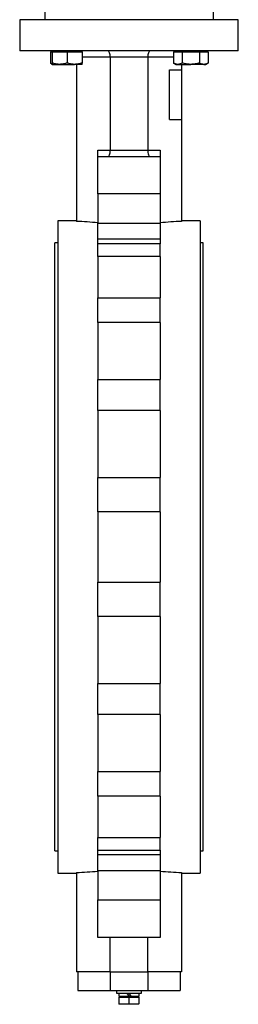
# Model space of a CAD drawing. Header units: millimetres. Extents: x 3 to 3779, y 3 to 2886.
# Tile 5 of 9: x 3423 to 3598, y 920 to 1708. Entities that reach past the tile are written whole.
import ezdxf

# ---------------------------------------------------------------- set-up
doc = ezdxf.new("R2010")
doc.units = ezdxf.units.MM

msp = doc.modelspace()

# ---------------------------------------------------------------- linework, layer by layer
at = {"color": 7, "linetype": 'Continuous', "lineweight": 25}
for p, q in [((3443, 1715.65), (3443, 1707.65)), ((3578, 1715.65), (3578, 1707.65)), ((3423, 1707.65), (3423, 1682.65)), ((3443, 1707.65), (3423, 1707.65)), ((3460.78, 1707.65), (3443, 1707.65)), ((3560.23, 1707.65), (3460.78, 1707.65)), ((3578, 1707.65), (3560.23, 1707.65)), ((3598, 1707.65), (3578, 1707.65)), ((3598, 1682.65), (3598, 1707.65)), ((3598, 1682.65), (3423, 1682.65)), ((3447.58, 1681.85), (3447.58, 1672.97)), ((3447.58, 1681.85), (3449.01, 1681.85)), ((3449.01, 1682.65), (3449.01, 1681.85)), ((3449.01, 1681.85), (3449.01, 1672.97)), ((3449.01, 1681.85), (3455.01, 1681.85)), ((3455.01, 1681.85), (3461.01, 1681.85)), ((3461.01, 1681.85), (3461.01, 1672.97)), ((3461.01, 1681.85), (3467.01, 1681.85)), ((3467.01, 1681.85), (3473.01, 1681.85)), ((3473.01, 1681.85), (3473.01, 1682.65)), ((3473.01, 1681.85), (3473.01, 1672.97)), ((3546.15, 1681.85), (3546.15, 1672.97)), ((3546.15, 1681.85), (3549.61, 1681.85)), ((3548, 1682.65), (3548, 1681.85)), ((3549.61, 1681.85), (3553.07, 1681.85)), ((3553.07, 1681.85), (3553.07, 1672.97)), ((3553.07, 1681.85), (3560, 1681.85)), ((3560, 1681.85), (3566.93, 1681.85)), ((3566.93, 1681.85), (3566.93, 1672.97)), ((3566.93, 1681.85), (3570.39, 1681.85)), ((3570.39, 1681.85), (3573.86, 1681.85)), ((3572, 1681.85), (3572, 1682.65)), ((3573.86, 1681.85), (3573.86, 1672.97)), ((3448.53, 1672.17), (3449.01, 1671.9)), ((3449.01, 1671.9), (3455.01, 1671.9)), ((3455.01, 1671.9), (3467.01, 1671.9)), ((3473.01, 1671.9), (3467.01, 1671.9)), ((3468.5, 1671.9), (3468.5, 1546.22)), ((3525.5, 1677.65), (3495.5, 1677.65)), ((3495.5, 1677.65), (3495.5, 1603.15)), ((3525.5, 1677.65), (3525.5, 1603.15)), ((3546.15, 1672.97), (3548, 1671.9)), ((3548, 1671.9), (3549.61, 1671.9)), ((3549.61, 1671.9), (3560, 1671.9)), ((3552.5, 1671.9), (3552.5, 1667.65)), ((3570.39, 1671.9), (3560, 1671.9)), ((3570.39, 1671.9), (3572, 1671.9)), ((3572, 1671.9), (3573.86, 1672.97)), ((3542.86, 1627.65), (3542.86, 1667.65)), ((3542.86, 1667.65), (3552.5, 1667.65)), ((3552.5, 1667.65), (3552.5, 1627.65)), ((3542.86, 1627.65), (3552.5, 1627.65)), ((3552.5, 1627.65), (3552.5, 1546.22)), ((3485.5, 1603.15), (3495.5, 1603.15)), ((3485.5, 1598.15), (3485.5, 1603.15)), ((3495.5, 1603.15), (3525.5, 1603.15)), ((3525.5, 1603.15), (3535.5, 1603.15)), ((3535.5, 1603.15), (3535.5, 1598.15)), ((3485.5, 1598.15), (3535.5, 1598.15)), ((3485.5, 1568.15), (3485.5, 1598.15)), ((3535.5, 1598.15), (3535.5, 1568.15)), ((3535.5, 1568.15), (3485.5, 1568.15)), ((3485.5, 1568.15), (3485.5, 1544.78)), ((3535.5, 1568.15), (3535.5, 1544.78)), ((3468.5, 1546.65), (3453.5, 1546.65)), ((3453.5, 1546.65), (3453.5, 1024.65)), ((3485.5, 1544.78), (3535.5, 1544.78)), ((3485.5, 1532.14), (3485.5, 1544.78)), ((3535.5, 1544.78), (3535.5, 1532.14)), ((3567.5, 1546.65), (3552.5, 1546.65)), ((3567.5, 1546.65), (3567.5, 1024.65)), ((3453.5, 1528.95), (3451.25, 1528.95)), ((3451.25, 1285.65), (3451.25, 1528.95)), ((3485.5, 1532.14), (3535.5, 1532.14)), ((3485.5, 1528.26), (3485.5, 1532.14)), ((3535.5, 1532.14), (3535.5, 1528.26)), ((3569.75, 1528.95), (3567.5, 1528.95)), ((3569.75, 1285.65), (3569.75, 1528.95)), ((3535.5, 1528.26), (3485.5, 1528.26)), ((3485.5, 1518.24), (3485.5, 1528.26)), ((3535.5, 1518.24), (3535.5, 1528.26)), ((3535.5, 1518.24), (3485.5, 1518.24)), ((3485.5, 1518.24), (3485.5, 1485.09)), ((3535.5, 1518.24), (3535.5, 1485.09)), ((3485.5, 1485.09), (3535.5, 1485.09)), ((3485.5, 1465.41), (3485.5, 1485.09)), ((3535.5, 1465.41), (3535.5, 1485.09)), ((3535.5, 1465.41), (3485.5, 1465.41)), ((3485.5, 1465.41), (3485.5, 1419.78)), ((3535.5, 1465.41), (3535.5, 1419.78)), ((3485.5, 1419.78), (3535.5, 1419.78)), ((3485.5, 1394.98), (3485.5, 1419.78)), ((3535.5, 1394.98), (3535.5, 1419.78)), ((3535.5, 1394.98), (3485.5, 1394.98)), ((3485.5, 1394.98), (3485.5, 1341.34)), ((3535.5, 1394.98), (3535.5, 1341.34)), ((3485.5, 1341.34), (3535.5, 1341.34)), ((3485.5, 1313.85), (3485.5, 1341.34)), ((3535.5, 1313.85), (3535.5, 1341.34)), ((3535.5, 1313.85), (3485.5, 1313.85)), ((3485.5, 1313.85), (3485.5, 1257.45)), ((3535.5, 1313.85), (3535.5, 1257.45)), ((3451.25, 1042.35), (3451.25, 1285.65)), ((3569.75, 1042.35), (3569.75, 1285.65)), ((3485.5, 1257.45), (3535.5, 1257.45)), ((3485.5, 1229.95), (3485.5, 1257.45)), ((3535.5, 1229.95), (3535.5, 1257.45)), ((3535.5, 1229.95), (3485.5, 1229.95)), ((3485.5, 1229.95), (3485.5, 1176.32)), ((3535.5, 1229.95), (3535.5, 1176.32)), ((3485.5, 1176.32), (3535.5, 1176.32)), ((3485.5, 1151.51), (3485.5, 1176.32)), ((3535.5, 1151.51), (3535.5, 1176.32)), ((3535.5, 1151.51), (3485.5, 1151.51)), ((3485.5, 1151.51), (3485.5, 1105.89)), ((3535.5, 1151.51), (3535.5, 1105.89)), ((3485.5, 1105.89), (3535.5, 1105.89)), ((3485.5, 1086.2), (3485.5, 1105.89)), ((3535.5, 1086.2), (3535.5, 1105.89)), ((3535.5, 1086.2), (3485.5, 1086.2)), ((3485.5, 1086.2), (3485.5, 1053.05)), ((3535.5, 1086.2), (3535.5, 1053.05)), ((3485.5, 1053.05), (3535.5, 1053.05)), ((3485.5, 1043.04), (3485.5, 1053.05)), ((3535.5, 1043.04), (3535.5, 1053.05)), ((3451.25, 1042.35), (3453.5, 1042.35)), ((3485.5, 1043.04), (3535.5, 1043.04)), ((3485.5, 1039.16), (3485.5, 1043.04)), ((3535.5, 1043.04), (3535.5, 1039.16)), ((3567.5, 1042.35), (3569.75, 1042.35)), ((3535.5, 1039.16), (3485.5, 1039.16)), ((3485.5, 1026.52), (3485.5, 1039.16)), ((3535.5, 1039.16), (3535.5, 1026.52)), ((3453.5, 1024.65), (3468.5, 1024.65)), ((3468.5, 1025.08), (3468.5, 945.65)), ((3535.5, 1026.52), (3485.5, 1026.52)), ((3485.5, 1026.52), (3485.5, 1003.15)), ((3535.5, 1026.52), (3535.5, 1003.15)), ((3552.5, 1025.08), (3552.5, 945.65)), ((3552.5, 1024.65), (3567.5, 1024.65)), ((3485.5, 1003.15), (3535.5, 1003.15)), ((3485.5, 973.15), (3485.5, 1003.15)), ((3535.5, 1003.15), (3535.5, 973.15)), ((3535.5, 973.15), (3485.5, 973.15)), ((3495.5, 945.65), (3495.5, 973.15)), ((3525.5, 945.65), (3525.5, 973.15)), ((3495.5, 945.65), (3468.5, 945.65)), ((3469.5, 945.65), (3469.5, 930.65)), ((3495.5, 945.65), (3525.5, 945.65)), ((3495.5, 945.65), (3495.5, 930.65)), ((3552.5, 945.65), (3525.5, 945.65)), ((3525.5, 945.65), (3525.5, 930.65)), ((3551.5, 945.65), (3551.5, 930.65)), ((3469.5, 930.65), (3495.5, 930.65)), ((3495.5, 930.65), (3525.5, 930.65)), ((3500.5, 930.65), (3500.5, 928.65)), ((3520.5, 928.65), (3520.5, 930.65)), ((3525.5, 930.65), (3551.5, 930.65)), ((3500.5, 928.65), (3520.5, 928.65)), ((3502.45, 928.65), (3502.45, 926.05)), ((3502.45, 926.05), (3510.5, 926.05)), ((3502.5, 925.45), (3502.5, 920.1)), ((3502.5, 925.45), (3510.5, 925.45)), ((3503.27, 926.05), (3502.67, 925.45)), ((3512.01, 926.05), (3510.5, 926.05)), ((3510.5, 925.45), (3510.5, 920.1)), ((3510.5, 925.45), (3518.5, 925.45)), ((3512.01, 926.05), (3518.55, 926.05)), ((3518.34, 925.45), (3517.74, 926.05)), ((3518.5, 925.45), (3518.5, 920.1)), ((3518.55, 926.05), (3518.55, 928.65)), ((3506.5, 919.65), (3502.5, 920.1)), ((3506.5, 919.65), (3502.5, 919.65)), ((3510.5, 920.1), (3506.5, 919.65)), ((3514.5, 919.65), (3506.5, 919.65)), ((3514.5, 919.65), (3510.5, 920.1)), ((3518.5, 920.1), (3514.5, 919.65)), ((3518.5, 919.65), (3514.5, 919.65))]:
    msp.add_line(p, q, dxfattribs=at)
at = {"color": 8, "linetype": 'Continuous', "lineweight": 25}
for p, q in [((3495.5, 1677.65), (3473.01, 1677.65)), ((3546.15, 1677.65), (3525.5, 1677.65))]:
    msp.add_line(p, q, dxfattribs=at)
at = {"color": 7, "linetype": 'Continuous', "lineweight": 25, "flags": 128}
for points in [[(3510.5, 926.05), (3510, 926.92), (3509.5, 927.79), (3509, 928.65)], [(3510.5, 928.65), (3511.01, 927.78), (3511.51, 926.91), (3512.01, 926.05)]]:
    msp.add_lwpolyline(points, dxfattribs=at)
at = {"color": 7, "linetype": 'Continuous', "lineweight": 25}
for centre, major_axis, ratio, start_param, end_param in [((3493.79, 1677.65), (0, 5), 0.343108, 4.712389, 6.283185), ((3527.22, 1677.65), (0, 5), 0.343108, 0, 1.570796), ((3493.79, 1603.15), (0, 5), 0.343108, 3.141593, 4.712389), ((3527.22, 1603.15), (0, 5), 0.343108, 1.570796, 3.141593), ((3449.22, 1285.65), (335.57, 0), 0.777778, 1.462453, 1.513293), ((3571.79, 1285.65), (335.57, 0), 0.777778, 1.628299, 1.679139), ((3449.22, 1285.65), (335.57, 0), 0.777778, 4.769892, 4.820732), ((3571.79, 1285.65), (335.57, 0), 0.777778, 4.604046, 4.654886)]:
    msp.add_ellipse(centre, major_axis=major_axis, ratio=ratio, start_param=start_param, end_param=end_param, dxfattribs=at)
for points, knots in [([(3449.01, 1672.02), (3448.82, 1672.07), (3448.34, 1672.2), (3447.87, 1672.68), (3447.58, 1672.97)], [0, 0, 0, 0, 0.385104, 1, 1, 1, 1]), ([(3455.01, 1671.9), (3454.87, 1671.9), (3453.79, 1671.91), (3451.76, 1672.14), (3449.93, 1672.69), (3449.01, 1672.97)], [0, 0, 0, 0, 0.070099, 0.530789, 1, 1, 1, 1]), ([(3449.01, 1672.97), (3449.01, 1672.53), (3449.01, 1671.96), (3449.01, 1671.91), (3449.01, 1671.9)], [0, 0, 0, 0, 0.767633, 1, 1, 1, 1]), ([(3461.01, 1672.97), (3460.03, 1672.67), (3458.07, 1672.06), (3456.03, 1671.95), (3455.01, 1671.9)], [0, 0, 0, 0, 0.495458, 1, 1, 1, 1]), ([(3467.01, 1671.9), (3466.87, 1671.9), (3465.79, 1671.91), (3463.76, 1672.14), (3461.93, 1672.69), (3461.01, 1672.97)], [0, 0, 0, 0, 0.0700988, 0.5307892, 1, 1, 1, 1]), ([(3473.01, 1672.97), (3472.03, 1672.67), (3470.07, 1672.06), (3468.03, 1671.95), (3467.01, 1671.9)], [0, 0, 0, 0, 0.495458, 1, 1, 1, 1]), ([(3473.01, 1671.9), (3473.01, 1671.91), (3473.01, 1671.96), (3473.01, 1672.53), (3473.01, 1672.97)], [0, 0, 0, 0, 0.232367, 1, 1, 1, 1]), ([(3549.61, 1671.9), (3549.53, 1671.9), (3548.91, 1671.91), (3547.73, 1672.14), (3546.68, 1672.69), (3546.15, 1672.97)], [0, 0, 0, 0, 0.0700985, 0.5307889, 1, 1, 1, 1]), ([(3553.07, 1672.97), (3552.51, 1672.67), (3551.38, 1672.06), (3550.2, 1671.95), (3549.61, 1671.9)], [0, 0, 0, 0, 0.495458, 1, 1, 1, 1]), ([(3560, 1671.9), (3559.84, 1671.9), (3558.59, 1671.91), (3556.25, 1672.14), (3554.14, 1672.69), (3553.07, 1672.97)], [0, 0, 0, 0, 0.070098, 0.530789, 1, 1, 1, 1]), ([(3566.93, 1672.97), (3565.81, 1672.67), (3563.53, 1672.06), (3561.19, 1671.95), (3560, 1671.9)], [0, 0, 0, 0, 0.495458, 1, 1, 1, 1]), ([(3570.39, 1671.9), (3570.12, 1671.91), (3568.95, 1671.96), (3567.81, 1672.53), (3566.93, 1672.97)], [0, 0, 0, 0, 0.232367, 1, 1, 1, 1]), ([(3573.86, 1672.97), (3573.62, 1672.84), (3572.94, 1672.46), (3571.78, 1672.01), (3570.86, 1671.93), (3570.39, 1671.9)], [0, 0, 0, 0, 0.2113643, 0.60308, 1, 1, 1, 1]), ([(3502.5, 920.1), (3502.5, 920.09), (3502.5, 919.81), (3502.5, 919.73), (3502.5, 919.65)], [0, 0, 0, 0, 0.026996, 1, 1, 1, 1]), ([(3518.5, 919.65), (3518.5, 919.73), (3518.5, 919.81), (3518.5, 920.09), (3518.5, 920.1)], [0, 0, 0, 0, 0.973004, 1, 1, 1, 1])]:
    msp.add_open_spline(points, degree=3, knots=knots, dxfattribs=at)

doc.saveas('drawing.dxf')
